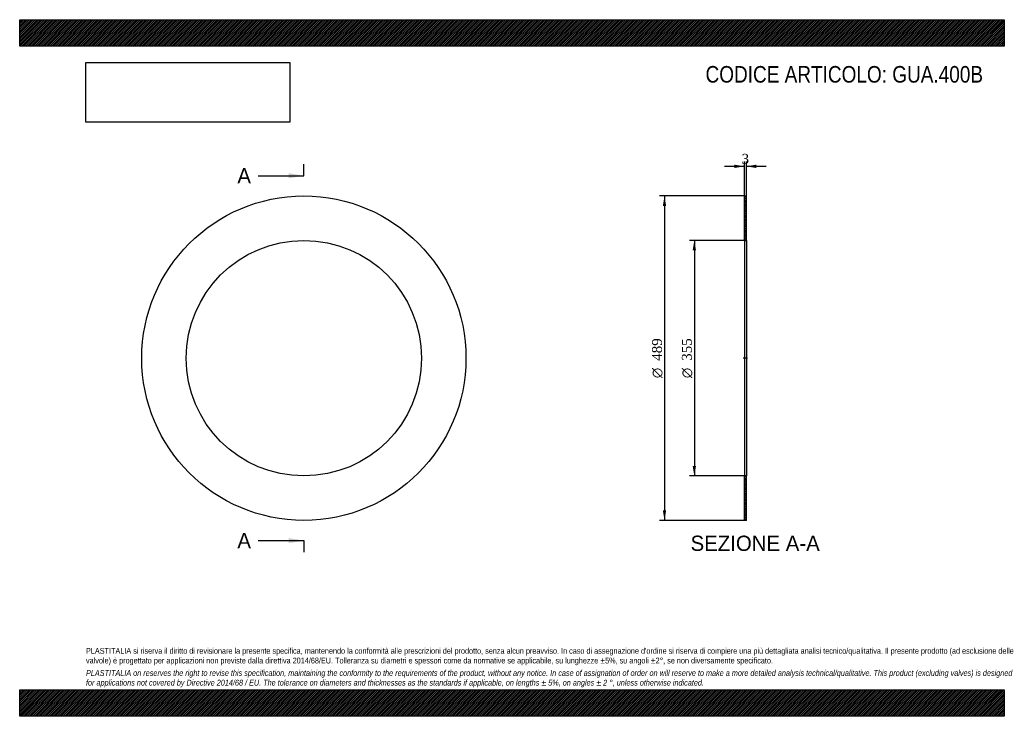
# Model space of a CAD drawing. Header units: millimetres. Extents: x 0 to 1485, y 0 to 1050.
import ezdxf
from ezdxf.enums import TextEntityAlignment as Align
from ezdxf.lldxf.tags import DXFTag

# ---------------------------------------------------------------- set-up
doc = ezdxf.new("R2010")
doc.units = ezdxf.units.MM
doc.header["$LTSCALE"] = 5
for name, color, linetype in [('Default', 7, 'Continuous'), ('DV2_Default', 7, 'Continuous'), ('GUA.400B', 7, 'Continuous')]:
    doc.layers.add(name, color=color, linetype=linetype)
doc.styles.add('SEACAD_Solid_Edge_ANSI', font='seans.ttf')
doc.styles.add('SEACAD_Solid_Edge_ANSI1_Symbols', font='semeca1.ttf')
doc.styles.add('SEACAD_Times_New_Roman', font='times.ttf')
tags = doc.linetypes.add('CENTER2', pattern=[28.575, 19.05, -3.175, 3.175, -3.175]).pattern_tags.tags
tags[10:11] = [DXFTag(74, 4), DXFTag(75, 0), DXFTag(340, '0'), DXFTag(46, 0.0), DXFTag(50, 0.0), DXFTag(44, 0.0), DXFTag(45, 0.0)]
tags[8:9] = [DXFTag(74, 4), DXFTag(75, 0), DXFTag(340, '0'), DXFTag(46, 0.0), DXFTag(50, 0.0), DXFTag(44, 0.0), DXFTag(45, 0.0)]
tags[6:7] = [DXFTag(74, 4), DXFTag(75, 0), DXFTag(340, '0'), DXFTag(46, 0.0), DXFTag(50, 0.0), DXFTag(44, 0.0), DXFTag(45, 0.0)]
tags[4:5] = [DXFTag(74, 4), DXFTag(75, 0), DXFTag(340, '0'), DXFTag(46, 0.0), DXFTag(50, 0.0), DXFTag(44, 0.0), DXFTag(45, 0.0)]
doc.dimstyles.new('ANSImm', dxfattribs={"dimtxt": 15, "dimasz": 15, "dimexe": 7.5, "dimexo": 0, "dimgap": 3.75, "dimtad": 1, "dimdsep": 46, "dimtxsty": 'SEACAD_Times_New_Roman', "dimblk1": '_SE_FILLED', "dimblk2": '_SE_FILLED', "dimsah": 1, "dimcen": 7.5, "dimazin": 0, "dimtfac": 0.85, "dimtdec": 3, "dimtofl": 0, "dimtmove": 0, "dimatfit": 3, "dimfxl": 1, "dimarcsym": 0})
picture_1 = doc.add_image_def('image1.jpg', size_in_pixel=(4302, 1260))

# ---------------------------------------------------------------- blocks, each defined once
blk = doc.blocks.new('SE')
at = {"layer": 'GUA.400B', "color": 7, "linetype": 'Continuous'}
for radius in [244.5, 177.5]:
    blk.add_circle((428.6, 539.8), radius, dxfattribs=at)
blk = doc.blocks.new('SE2')
at = {"color": 7, "linetype": 'Continuous', "style": 'SEACAD_Solid_Edge_ANSI'}
blk.add_text('A', height=23, dxfattribs=at).set_placement((328.3, 826.3), align=Align.TOP_LEFT)
blk = doc.blocks.new('SE3')
at = {"color": 7, "linetype": 'Continuous', "style": 'SEACAD_Solid_Edge_ANSI'}
blk.add_text('A', height=23, dxfattribs=at).set_placement((328.3, 276.3), align=Align.TOP_LEFT)
blk = doc.blocks.new('SEANNOT_GROUP')
at = {"linetype": 'Continuous'}
blk.add_hatch(color=7, dxfattribs=at).paths.add_polyline_path([(405.6, 811), (428.6, 814.8), (405.6, 818.6)])
at = {"color": 7, "linetype": 'Continuous'}
blk.add_lwpolyline([(359.6, 814.8), (428.6, 814.8)], dxfattribs=at)
blk = doc.blocks.new('SEANNOT_GROUP1')
at = {"linetype": 'Continuous'}
blk.add_hatch(color=7, dxfattribs=at).paths.add_polyline_path([(405.6, 261), (428.6, 264.8), (405.6, 268.6)])
at = {"color": 7, "linetype": 'Continuous'}
blk.add_lwpolyline([(359.6, 264.8), (428.6, 264.8)], dxfattribs=at)
blk = doc.blocks.new('SE1')
at = {"layer": 'Default', "color": 7, "linetype": 'CENTER2'}
for p, q in [((428.6, 814.8), (428.6, 832)), ((428.6, 264.8), (428.6, 247.5))]:
    blk.add_line(p, q, dxfattribs=at)
at = {"layer": 'Default', "color": 7, "linetype": 'CENTER2', "const_width": 0.0001}
blk.add_lwpolyline([(428.6, 814.8), (428.6, 264.8)], dxfattribs=at)
at = {"layer": 'Default'}
for name in ['SE2', 'SEANNOT_GROUP', 'SE3', 'SEANNOT_GROUP1']:
    blk.add_blockref(name, (0, 0), dxfattribs=at)
blk = doc.blocks.new('SE4')
at = {"layer": 'GUA.400B', "linetype": 'Continuous'}
h = blk.add_hatch(dxfattribs=at)
h.set_pattern_fill('LINE', scale=0.629921, angle=45, style=0)
h.paths.add_polyline_path([(1096, 717.3), (1096, 784.3), (1093, 784.3), (1093, 717.3)])
h = blk.add_hatch(dxfattribs=at)
h.set_pattern_fill('LINE', scale=0.629921, angle=45, style=0)
h.paths.add_polyline_path([(1096, 295.3), (1096, 362.3), (1093, 362.3), (1093, 295.3)])
at = {"layer": 'DV2_Default', "color": 7, "linetype": 'CENTER2'}
blk.add_line((1097.7, 539.8), (1091.2, 539.8), dxfattribs=at)
at = {"layer": 'GUA.400B', "color": 7, "linetype": 'Continuous'}
for p, q in [((1093, 717.3), (1093, 784.3)), ((1093, 784.3), (1096, 784.3)), ((1096, 717.3), (1096, 784.3)), ((1093, 717.3), (1093, 362.3)), ((1093, 717.3), (1096, 717.3)), ((1096, 717.3), (1096, 362.3)), ((1093, 295.3), (1093, 362.3)), ((1096, 362.3), (1093, 362.3)), ((1096, 295.3), (1096, 362.3)), ((1096, 295.3), (1093, 295.3))]:
    blk.add_line(p, q, dxfattribs=at)
blk = doc.blocks.new('DMBLK18')
at = {"layer": 'Default', "linetype": 'Continuous'}
for points in [[(1078, 831.5), (1078, 826.5), (1093, 829)], [(1111, 831.5), (1096, 829), (1111, 826.5)]]:
    blk.add_hatch(color=7, dxfattribs=at).paths.add_polyline_path(points)
at = {"layer": 'Default', "color": 7, "linetype": 'Continuous'}
for p, q in [((1093, 784.3), (1093, 836.5)), ((1096, 784.3), (1096, 836.5)), ((1063, 829), (1093, 829)), ((1096, 829), (1126, 829))]:
    blk.add_line(p, q, dxfattribs=at)
at = {"layer": 'Default', "color": 7, "linetype": 'Continuous', "style": 'SEACAD_Times_New_Roman'}
blk.add_text('3', height=15, dxfattribs=at).set_placement((1088.8, 847.8), align=Align.TOP_LEFT)
blk = doc.blocks.new('_SE_FILLED')
at = {"color": 0}
blk.add_line((0, 0), (-1, 0), dxfattribs=at)
blk.add_solid([(0, 0), (-1, -0.1665), (-1, 0.1665), (0, 0)], dxfattribs=at)
blk = doc.blocks.new('GDimGGroup')
at = {"layer": 'Default', "linetype": 'Continuous'}
for points in [[(1015, 702.3), (1020, 702.3), (1017.5, 717.3)], [(1015, 377.3), (1017.5, 362.3), (1020, 377.3)]]:
    blk.add_hatch(color=7, dxfattribs=at).paths.add_polyline_path(points)
at = {"layer": 'Default', "color": 7, "linetype": 'Continuous'}
for p, q in [((1094.5, 717.3), (1010, 717.3)), ((1017.5, 717.3), (1017.5, 362.3)), ((1094.5, 362.3), (1010, 362.3))]:
    blk.add_line(p, q, dxfattribs=at)
for s, style, p in [('355', 'SEACAD_Times_New_Roman', (998.7, 535.8)), ('O', 'SEACAD_Solid_Edge_ANSI1_Symbols', (998.7, 509.7))]:
    blk.add_text(s, height=15, rotation=90, dxfattribs=dict(at, style=style)).set_placement(p, align=Align.TOP_LEFT)
blk = doc.blocks.new('GDimGGroup1')
at = {"layer": 'Default', "linetype": 'Continuous'}
for points in [[(970, 769.3), (975, 769.3), (972.5, 784.3)], [(970, 310.3), (972.5, 295.3), (975, 310.3)]]:
    blk.add_hatch(color=7, dxfattribs=at).paths.add_polyline_path(points)
at = {"layer": 'Default', "color": 7, "linetype": 'Continuous'}
for p, q in [((1093, 784.3), (965, 784.3)), ((972.5, 784.3), (972.5, 295.3)), ((1093, 295.3), (965, 295.3))]:
    blk.add_line(p, q, dxfattribs=at)
for s, style, p in [('489', 'SEACAD_Times_New_Roman', (953.7, 535.8)), ('O', 'SEACAD_Solid_Edge_ANSI1_Symbols', (953.7, 509.7))]:
    blk.add_text(s, height=15, rotation=90, dxfattribs=dict(at, style=style)).set_placement(p, align=Align.TOP_LEFT)

msp = doc.modelspace()

# ---------------------------------------------------------------- hatches: boundary and pattern name
at = {"layer": 'Default', "linetype": 'Continuous'}
h = msp.add_hatch(dxfattribs=at)
h.set_pattern_fill('LINE', scale=0.629921, angle=45, style=0)
h.paths.add_polyline_path([(1485, 1010), (1485, 1050), (0, 1050), (0, 1010)])
for points in [[(1485, 1010), (1485, 1050), (0, 1050), (0, 1010)], [(1485, 0), (1485, 40), (0, 40), (0, 0)]]:
    msp.add_hatch(color=7, dxfattribs=at).paths.add_polyline_path(points)
h = msp.add_hatch(dxfattribs=at)
h.set_pattern_fill('LINE', scale=0.629921, angle=45, style=0)
h.paths.add_polyline_path([(1485, 0), (1485, 40), (0, 40), (0, 0)])

# ---------------------------------------------------------------- linework, layer by layer
at = {"layer": 'Default', "color": 7, "linetype": 'Continuous'}
for p, q in [((0, 1050), (1485, 1050)), ((0, 1010), (0, 1050)), ((1485, 1050), (1485, 1010)), ((1485, 1010), (0, 1010)), ((0, 40), (1485, 40)), ((0, 0), (0, 40)), ((1485, 40), (1485, 0)), ((1485, 0), (0, 0))]:
    msp.add_line(p, q, dxfattribs=at)

# ---------------------------------------------------------------- block references
at = {"layer": 'Default'}
for name in ['SE1', 'SE', 'GDimGGroup1', 'SE4', 'GDimGGroup']:
    msp.add_blockref(name, (0, 0), dxfattribs=at)

# ---------------------------------------------------------------- texts
at = {"layer": 'Default', "color": 7, "linetype": 'Continuous', "style": 'SEACAD_Solid_Edge_ANSI'}
msp.add_text('SEZIONE A-A', height=23, dxfattribs=at).set_placement((1011.825, 272.284), align=Align.TOP_LEFT)
at = {"layer": 'Default', "attachment_point": 1}
for s, insert, char_height, width in [('{\\fArial Narrow|b0||i0||c0|p34;\\C7;\\H25.;\\W1.;CODICE ARTICOLO: GUA.400B}', (1034.407, 980.168), 25, 424.69254), ("{\\fArial Narrow|b0||i0||c0|p34;\\C7;\\H8.75;\\W1.;PLASTITALIA si riserva il diritto di revisionare la presente specifica, mantenendo la conformità alle prescrizioni del prodotto, senza alcun preavviso. In caso di assegnazione d'ordine si riserva di compiere una più dettagliata analisi tecnico/qualitativa. Il presente prodotto (ad esclusione delle \\P}{\\fArial Narrow|b0||i0||c0|p34;\\C7;\\H8.75;\\W1.;valvole) è progettato per applicazioni non previste dalla direttiva 2014/68/EU. Tolleranza su diametri e spessori come da normative se applicabile, su lunghezze ±5%, su angoli ±2°, se non diversamente specificato.\\P}{\\fArial Narrow|b0||i0||c0|p34;\\C7;\\H2.5;\\W1.;   \\P}{\\fArial Narrow|b0||i1||c0|p34;\\C7;\\H8.75;\\W1.;PLASTITALIA on reserves the right to revise this specification, maintaining the conformity to the requirements of the product, without any notice. In case of assignation of order on will reserve to make a more detailed analysis technical/qualitative. This product (excluding valves) is designed \\P}{\\fArial Narrow|b0||i1||c0|p34;\\C7;\\H8.75;\\W1.;for applications not covered by Directive 2014/68 / EU. The tolerance on diameters and thicknesses as the standards if applicable, on lengths ± 5%, on angles ± 2 °, unless otherwise indicated.\\P}", (100, 103.012), 8.75, 1285)]:
    msp.add_mtext(s, dxfattribs=dict(at, insert=insert, char_height=char_height, width=width))

# ---------------------------------------------------------------- dimensions: what is measured, and where the dimension line sits
at = {"layer": 'Default', "color": 7, "linetype": 'Continuous'}
dim = msp.add_linear_dim(base=(1092.965, 829.048), p1=(1092.965, 784.284), p2=(1095.965, 784.284), angle=0, text='\\A1;<>', dimstyle='ANSImm', dxfattribs=at)
dim.commit()
dim.dimension.update_dxf_attribs({"geometry": 'DMBLK18', "text_midpoint": (1094.465, 829.048), "dimtype": 161})

# ---------------------------------------------------------------- pictures from other files: only their frames are drawn
image = msp.add_image(picture_1, insert=(100, 895.516), size_in_units=(307.286, 90))
image.dxf.flags = 7

doc.saveas('drawing.dxf')
